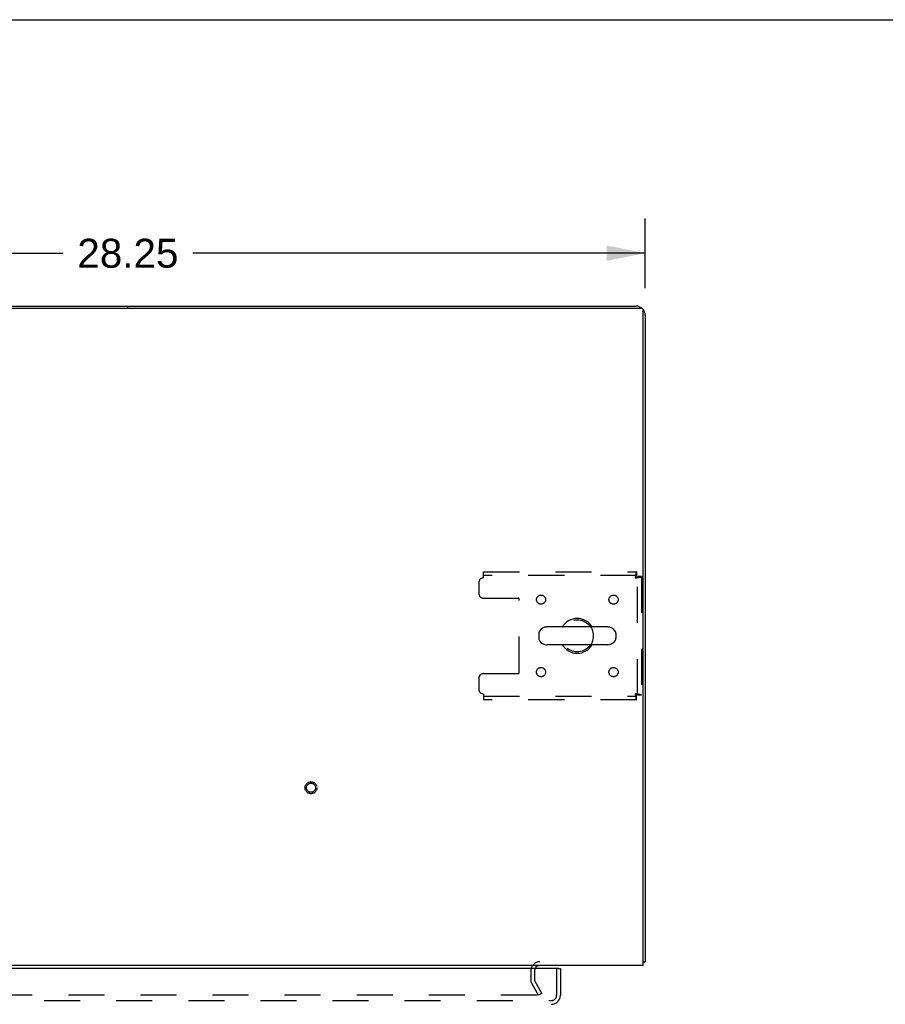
# Model space of a CAD drawing. Header units: inches. Extents: x 0 to 179, y 0 to 116.
# Tile 20 of 24: x 69 to 93, y 89 to 116. Entities that reach past the tile are written whole.
import ezdxf

# ---------------------------------------------------------------- set-up
doc = ezdxf.new("R2010")
doc.units = ezdxf.units.IN
doc.header["$LTSCALE"] = 9.842105
doc.header["$MEASUREMENT"] = 0
doc.linetypes.add('HIDDEN', pattern=[0.2, 0.1, -0.1])
doc.layers.get('0').update_dxf_attribs({"linetype": 'CONTINUOUS'})
for name, color, linetype in [('DEFAULT_2', 8, 'HIDDEN'), ('DIMENSIONS', 7, 'CONTINUOUS'), ('DOOR_ASSEMBLY', 7, 'CONTINUOUS')]:
    doc.layers.add(name, color=color, linetype=linetype)
doc.styles.get("Standard").update_dxf_attribs({"font": 'arial.ttf'})
doc.dimstyles.new('DIMSTYLE_1', dxfattribs={"dimtxt": 0.789474, "dimasz": 1.052632, "dimexe": 0.09, "dimexo": 0.07, "dimgap": 0.0375, "dimtad": 0, "dimtih": 1, "dimtoh": 1, "dimzin": 4, "dimdsep": 46, "dimtxsty": 'Standard', "dimblk": '_FILLED', "dimblk1": '_FILLED', "dimblk2": '_FILLED', "dimcen": 0.09, "dimadec": 3, "dimazin": 1, "dimtfac": 1, "dimtdec": 3, "dimtofl": 0, "dimtmove": 0, "dimatfit": 3, "dimldrblk": '_FILLED', "dimfxl": 0, "dimtolj": 1, "dimtzin": 4, "dimarcsym": 0})

# ---------------------------------------------------------------- blocks, each defined once
blk = doc.blocks.new('_FILLED')
at = {"color": 0, "linetype": 'ByBlock'}
blk.add_solid([(0, 0), (-1, 0.2), (-1, -0.2)], dxfattribs=at)
blk = doc.blocks.new('*D1')
at = {"layer": 'DIMENSIONS', "color": 2, "linetype": 'Continuous'}
for p, q in [((57.746, 108.459), (57.746, 110.362)), ((85.996, 108.459), (85.996, 110.362)), ((57.746, 109.415), (70.097, 109.415)), ((85.996, 109.415), (73.645, 109.415))]:
    blk.add_line(p, q, dxfattribs=at)
at = {"layer": 'DIMENSIONS', "color": 2, "linetype": 'Continuous', "xscale": 1.0526315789, "yscale": 1.0526315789, "zscale": 1.0526315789, "rotation": 180}
blk.add_blockref('_FILLED', (57.746, 109.415), dxfattribs=at)
at = {"layer": 'DIMENSIONS', "color": 2, "linetype": 'Continuous', "xscale": 1.0526315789, "yscale": 1.0526315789, "zscale": 1.0526315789}
blk.add_blockref('_FILLED', (85.996, 109.415), dxfattribs=at)
at = {"layer": 'DIMENSIONS', "color": 2, "linetype": 'Continuous', "insert": (71.871, 109.809), "char_height": 0.7895, "width": 2.75876, "attachment_point": 2, "line_spacing_factor": 0.9}
blk.add_mtext('28.25', dxfattribs=at)

msp = doc.modelspace()

# ---------------------------------------------------------------- linework, layer by layer
at = {"color": 7, "linetype": 'Continuous'}
for p, q in [((0, 115.789), (178.947, 115.789)), ((71.871, 107.917), (71.871, 107.969)), ((84.974, 99.211), (83.311, 99.211)), ((83.088, 99.033), (83.088, 98.905)), ((85.196, 99.033), (85.196, 98.905)), ((84.974, 98.728), (83.311, 98.728)), ((85.944, 90.073), (85.996, 90.073))]:
    msp.add_line(p, q, dxfattribs=at)
at = {"color": 3, "linetype": 'Continuous'}
for p, q in [((57.858, 107.917), (85.884, 107.917)), ((57.993, 107.969), (85.75, 107.969)), ((85.944, 89.969), (85.944, 107.857)), ((85.996, 107.723), (85.996, 90.073)), ((85.944, 89.969), (57.798, 89.969))]:
    msp.add_line(p, q, dxfattribs=at)
for points in [[(85.944, 90.053), (85.946, 90.054), (85.95, 90.055), (85.954, 90.056), (85.958, 90.057), (85.961, 90.057)], [(85.961, 90.057), (85.969, 90.059), (85.972, 90.06), (85.975, 90.06), (85.978, 90.061), (85.981, 90.062), (85.984, 90.062), (85.986, 90.063), (85.988, 90.064), (85.99, 90.065), (85.992, 90.066), (85.993, 90.067), (85.994, 90.068), (85.995, 90.069), (85.996, 90.07), (85.996, 90.072), (85.996, 90.073)]]:
    msp.add_lwpolyline(points, dxfattribs=at)
for centre, radius, start, end in [((85.75, 107.723), 0.246, 50.5532, 90), ((85.884, 107.857), 0.06, 0, 90), ((85.75, 107.723), 0.246, 0, 39.4476), ((83.118, 89.827), 0.142, 90, 153.5225)]:
    msp.add_arc(centre, radius, start, end, dxfattribs=at)
at = {"color": 7, "linetype": 'Continuous'}
for centre, radius, start, end in [((83.311, 98.969), 0.241, 90, 146.8152), ((84.142, 98.969), 0.475, 30.5571, 149.4429), ((84.974, 98.969), 0.241, 33.1848, 90), ((83.213, 99.033), 0.125, 146.8152, 180), ((85.071, 99.033), 0.125, 0, 33.1848), ((83.213, 98.905), 0.125, 180, 213.1848), ((83.311, 98.969), 0.241, 213.1848, 270), ((84.142, 98.969), 0.475, 210.5571, 329.4429), ((84.974, 98.969), 0.241, 270, 326.8152), ((85.071, 98.905), 0.125, 326.8152, 360)]:
    msp.add_arc(centre, radius, start, end, dxfattribs=at)
at = {"layer": 'DEFAULT_2', "color": 8, "linetype": 'HIDDEN'}
for p, q in [((81.58, 100.719), (85.758, 100.719)), ((81.58, 100.552), (81.58, 100.719)), ((85.758, 100.615), (81.58, 100.615)), ((85.758, 100.719), (85.758, 100.615)), ((85.892, 100.585), (85.788, 100.585)), ((85.788, 97.353), (85.788, 100.585)), ((85.892, 100.585), (85.892, 97.353)), ((81.455, 100.427), (81.455, 100.125)), ((81.58, 100), (82.525, 100)), ((82.555, 97.968), (82.555, 99.97)), ((81.58, 97.938), (82.525, 97.938)), ((81.455, 97.813), (81.455, 97.511)), ((81.58, 97.386), (81.58, 97.219)), ((81.58, 97.323), (85.758, 97.323)), ((85.758, 97.219), (85.758, 97.323)), ((85.892, 97.353), (85.788, 97.353)), ((85.758, 97.219), (81.58, 97.219)), ((82.871, 89.827), (82.871, 89.565)), ((82.975, 89.827), (82.975, 89.565)), ((83.176, 89.209), (82.98, 89.548)), ((83.086, 89.157), (82.889, 89.496)), ((83.04, 89.157), (60.703, 89.157)), ((83.176, 89.209), (83.086, 89.157))]:
    msp.add_line(p, q, dxfattribs=at)
for points in [[(85.758, 100.719), (85.756, 100.718), (85.753, 100.715), (85.751, 100.71), (85.749, 100.703), (85.746, 100.693), (85.744, 100.683), (85.742, 100.67), (85.739, 100.656), (85.737, 100.641), (85.735, 100.625), (85.732, 100.607), (85.73, 100.589), (85.727, 100.571), (85.725, 100.552)], [(85.758, 100.615), (85.756, 100.615), (85.753, 100.613), (85.751, 100.612), (85.749, 100.609), (85.746, 100.605), (85.744, 100.601), (85.742, 100.597), (85.739, 100.591), (85.737, 100.586), (85.735, 100.579), (85.732, 100.573), (85.73, 100.566), (85.727, 100.559), (85.725, 100.552)], [(85.725, 100.552), (85.732, 100.554), (85.739, 100.557), (85.746, 100.559), (85.752, 100.561), (85.759, 100.564), (85.764, 100.566), (85.77, 100.569), (85.774, 100.571), (85.778, 100.573), (85.782, 100.576), (85.785, 100.578), (85.787, 100.58), (85.788, 100.583), (85.788, 100.585)], [(85.725, 100.552), (85.744, 100.554), (85.762, 100.557), (85.78, 100.559), (85.798, 100.561), (85.814, 100.564), (85.829, 100.566), (85.843, 100.569), (85.856, 100.571), (85.867, 100.573), (85.876, 100.576), (85.883, 100.578), (85.888, 100.58), (85.891, 100.583), (85.892, 100.585)], [(85.892, 97.353), (85.891, 97.355), (85.888, 97.358), (85.883, 97.36), (85.876, 97.362), (85.867, 97.365), (85.856, 97.367), (85.843, 97.37), (85.829, 97.372), (85.814, 97.374), (85.798, 97.377), (85.78, 97.379), (85.762, 97.381), (85.744, 97.384), (85.725, 97.386)], [(85.725, 97.386), (85.727, 97.379), (85.73, 97.372), (85.732, 97.365), (85.735, 97.359), (85.737, 97.353), (85.739, 97.347), (85.742, 97.342), (85.744, 97.337), (85.746, 97.333), (85.749, 97.329), (85.751, 97.327), (85.753, 97.325), (85.756, 97.323), (85.758, 97.323)], [(85.788, 97.353), (85.788, 97.355), (85.787, 97.358), (85.785, 97.36), (85.782, 97.362), (85.778, 97.365), (85.774, 97.367), (85.77, 97.37), (85.764, 97.372), (85.759, 97.374), (85.752, 97.377), (85.746, 97.379), (85.739, 97.381), (85.732, 97.384), (85.725, 97.386)], [(85.725, 97.386), (85.727, 97.367), (85.73, 97.349), (85.732, 97.331), (85.735, 97.314), (85.737, 97.297), (85.739, 97.282), (85.742, 97.268), (85.744, 97.255), (85.746, 97.245), (85.749, 97.236), (85.751, 97.228), (85.753, 97.223), (85.756, 97.22), (85.758, 97.219)], [(83.06, 89.174), (83.059, 89.172), (83.059, 89.171), (83.059, 89.169), (83.058, 89.168), (83.057, 89.166), (83.057, 89.165), (83.056, 89.163), (83.054, 89.162), (83.053, 89.161), (83.052, 89.16), (83.05, 89.159), (83.048, 89.158), (83.047, 89.158), (83.045, 89.157), (83.043, 89.157), (83.041, 89.157), (83.04, 89.157)], [(83.057, 89.182), (83.058, 89.18), (83.059, 89.179), (83.059, 89.177), (83.059, 89.175), (83.06, 89.174)]]:
    msp.add_lwpolyline(points, dxfattribs=at)
for centre, radius in [((83.153, 99.959), 0.125), ((85.132, 99.959), 0.125), ((84.142, 98.969), 0.438), ((83.153, 97.979), 0.125), ((85.132, 97.979), 0.125), ((76.871, 94.823), 0.164), ((76.871, 94.823), 0.124)]:
    msp.add_circle(centre, radius, dxfattribs=at)
for centre, radius, start, end in [((81.58, 100.427), 0.125, 90, 180), ((81.58, 100.125), 0.125, 180, 270), ((82.525, 99.97), 0.03, 0, 90), ((81.58, 97.813), 0.125, 90, 180), ((82.525, 97.968), 0.03, 270, 360), ((81.58, 97.511), 0.125, 180, 270), ((83.118, 89.827), 0.246, 90, 180), ((83.118, 89.827), 0.142, 153.5225, 180), ((83.008, 89.565), 0.137, 180, 210), ((83.008, 89.565), 0.033, 180, 210)]:
    msp.add_arc(centre, radius, start, end, dxfattribs=at)
at = {"layer": 'DOOR_ASSEMBLY', "color": 3, "linetype": 'Continuous'}
for p, q in [((83.622, 89.89), (59.788, 89.89)), ((83.684, 89.89), (83.684, 89.158))]:
    msp.add_line(p, q, dxfattribs=at)
at = {"layer": 'DOOR_ASSEMBLY', "color": 8, "linetype": 'HIDDEN'}
for p, q in [((83.58, 89.158), (83.58, 89.89)), ((59.743, 89.015), (83.437, 89.015))]:
    msp.add_line(p, q, dxfattribs=at)
at = {"layer": 'DOOR_ASSEMBLY', "color": 7, "linetype": 'Continuous'}
msp.add_line((83.622, 89.89), (83.684, 89.89), dxfattribs=at)
at = {"layer": 'DOOR_ASSEMBLY', "color": 3, "linetype": 'Continuous'}
for centre, radius, start, end in [((83.622, 89.87), 0.02, 0, 90), ((83.437, 89.158), 0.246, 270, 360)]:
    msp.add_arc(centre, radius, start, end, dxfattribs=at)
at = {"layer": 'DOOR_ASSEMBLY', "color": 8, "linetype": 'HIDDEN'}
msp.add_arc((83.437, 89.158), 0.142, 270, 360, dxfattribs=at)

# ---------------------------------------------------------------- dimensions: what is measured, and where the dimension line sits
at = {"layer": 'DIMENSIONS', "color": 2, "linetype": 'Continuous'}
dim = msp.add_linear_dim(base=(57.746, 109.415), p1=(85.996, 108.389), p2=(57.746, 108.389), angle=180, dimstyle='DIMSTYLE_1', dxfattribs=at)
dim.commit()
dim.dimension.update_dxf_attribs({"geometry": '*D1', "text_midpoint": (71.864, 109.41), "dimtype": 160})

doc.saveas('drawing.dxf')
